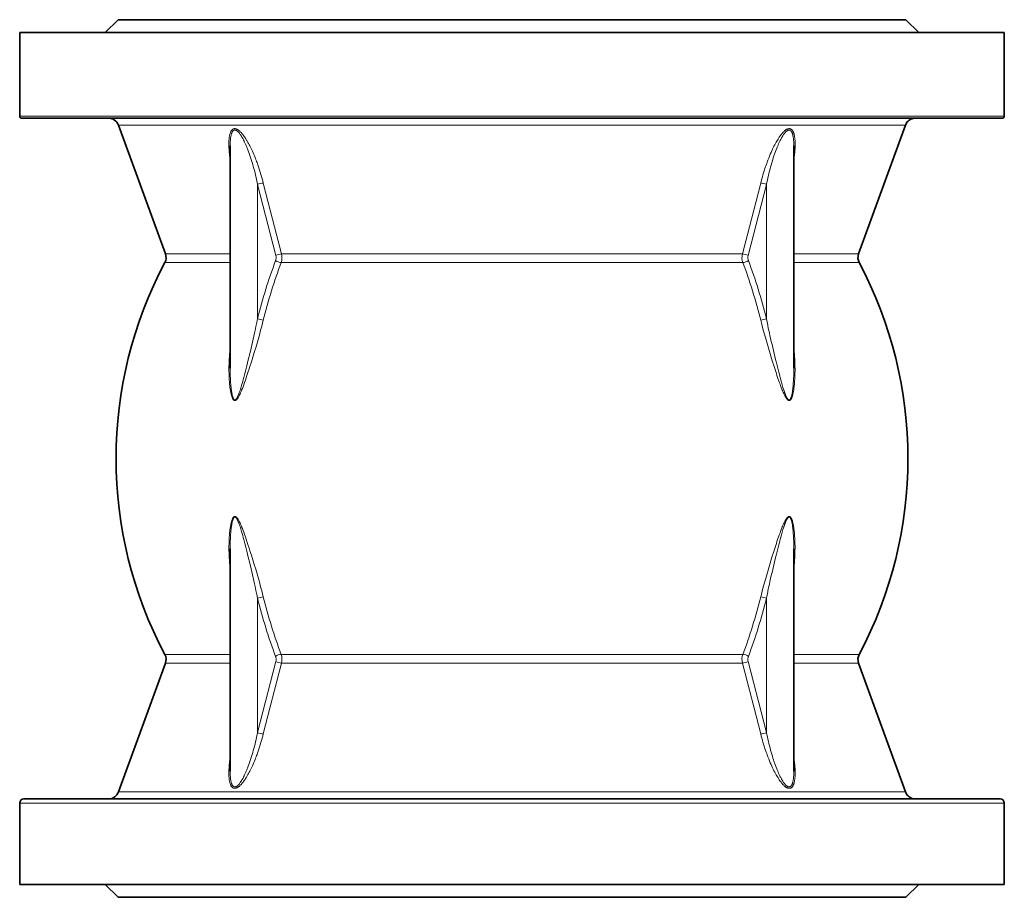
# Model space of a CAD drawing. Extents: x 140 to 961, y 46 to 839.
# Tile 7 of 10: x 439 to 669, y 600 to 805. Entities that reach past the tile are written whole.
import ezdxf

# ---------------------------------------------------------------- set-up
doc = ezdxf.new("R2010")
doc.units = 0

msp = doc.modelspace()

# ---------------------------------------------------------------- linework, layer by layer
at = {"color": 7, "lineweight": 35, "ltscale": 0.212132}
for p, q in [((462.08, 804.6), (459.08, 801.6)), ((646.08, 804.6), (649.08, 801.6)), ((462.08, 599.6), (459.08, 602.6)), ((646.08, 599.6), (649.08, 602.6))]:
    msp.add_line(p, q, dxfattribs=at)
at = {"color": 7, "lineweight": 35}
for p, q in [((598.19, 804.6), (462.08, 804.6)), ((646.08, 804.6), (598.19, 804.6)), ((609.22, 801.6), (439.08, 801.6)), ((439.08, 782.1), (439.08, 801.6)), ((669.08, 801.6), (609.22, 801.6)), ((669.08, 782.1), (669.08, 801.6)), ((608.98, 781.6), (439.58, 781.6)), ((473.13, 749.89), (462.18, 779.96)), ((668.58, 781.6), (608.98, 781.6)), ((635.04, 749.89), (645.98, 779.96)), ((488.25, 723.19), (488.25, 775.15)), ((619.91, 723.19), (619.91, 775.15)), ((488.25, 629.05), (488.25, 681.02)), ((619.91, 629.05), (619.91, 681.02)), ((473.13, 654.32), (462.18, 624.25)), ((635.04, 654.32), (645.98, 624.25)), ((439.08, 602.6), (439.08, 621.6)), ((608.74, 622.6), (440.08, 622.6)), ((668.08, 622.6), (608.74, 622.6)), ((669.08, 602.6), (669.08, 621.6)), ((609.22, 602.6), (439.08, 602.6)), ((669.08, 602.6), (609.22, 602.6)), ((598.19, 599.6), (462.08, 599.6)), ((646.08, 599.6), (598.19, 599.6))]:
    msp.add_line(p, q, dxfattribs=at)
at = {"color": 7, "lineweight": 13}
for p, q in [((609.22, 782.1), (439.08, 782.1)), ((669.08, 782.1), (609.22, 782.1)), ((598.14, 779.96), (462.18, 779.96)), ((645.98, 779.96), (598.14, 779.96)), ((494.65, 734.77), (494.65, 766.11)), ((494.65, 766.11), (498.92, 749.54)), ((495.99, 766.45), (500.26, 749.89)), ((607.91, 749.89), (612.18, 766.45)), ((609.24, 749.54), (613.51, 766.11)), ((613.51, 734.77), (613.51, 766.11)), ((473.13, 749.89), (488.25, 749.89)), ((500.26, 749.89), (592.9, 749.89)), ((592.9, 749.89), (607.91, 749.89)), ((619.91, 749.89), (635.04, 749.89)), ((488.25, 747.86), (472.99, 747.86)), ((592.96, 747.86), (500.16, 747.86)), ((608.01, 747.86), (592.96, 747.86)), ((635.18, 747.86), (619.91, 747.86)), ((494.65, 638.1), (494.65, 669.44)), ((613.51, 638.1), (613.51, 669.44)), ((488.25, 656.35), (472.99, 656.35)), ((500.16, 656.35), (592.96, 656.35)), ((608.01, 656.35), (592.96, 656.35)), ((635.18, 656.35), (619.91, 656.35)), ((473.13, 654.32), (488.25, 654.32)), ((494.65, 638.1), (498.92, 654.66)), ((495.99, 637.75), (500.26, 654.32)), ((500.26, 654.32), (592.9, 654.32)), ((592.9, 654.32), (607.91, 654.32)), ((607.91, 654.32), (612.18, 637.75)), ((609.24, 654.66), (613.51, 638.1)), ((619.91, 654.32), (635.04, 654.32)), ((598.14, 624.25), (462.18, 624.25)), ((645.98, 624.25), (598.14, 624.25)), ((609.22, 621.6), (439.08, 621.6)), ((669.08, 621.6), (609.22, 621.6))]:
    msp.add_line(p, q, dxfattribs=at)
for points in [[(495.99, 766.45), (495.86, 766.96), (495.72, 767.46), (495.57, 767.96), (495.43, 768.47), (495.27, 768.97), (495.11, 769.47), (494.95, 769.97), (494.78, 770.47), (494.69, 770.72), (494.6, 770.97), (494.52, 771.21), (494.43, 771.45), (494.3, 771.78), (494.18, 772.1), (494.05, 772.42), (493.91, 772.78), (493.76, 773.14), (493.6, 773.5), (493.44, 773.86), (493.3, 774.17), (493.15, 774.49), (493, 774.8), (492.84, 775.11), (492.7, 775.39), (492.55, 775.67), (492.4, 775.94), (492.24, 776.21), (492.16, 776.36), (492.07, 776.5), (491.98, 776.65), (491.89, 776.79), (491.77, 776.97), (491.65, 777.16), (491.52, 777.34), (491.39, 777.53), (491.25, 777.71), (491.11, 777.88), (491.04, 777.97), (490.97, 778.05), (490.9, 778.14), (490.82, 778.22), (490.72, 778.33), (490.62, 778.43), (490.51, 778.53), (490.4, 778.63), (490.34, 778.68), (490.28, 778.73), (490.22, 778.77), (490.17, 778.81), (490.11, 778.85), (490.06, 778.89), (489.99, 778.93), (489.91, 778.97), (489.83, 779.01), (489.75, 779.05), (489.7, 779.07), (489.66, 779.09), (489.6, 779.1), (489.54, 779.12), (489.48, 779.13), (489.42, 779.14), (489.35, 779.15), (489.28, 779.15), (489.22, 779.14), (489.15, 779.14), (489.09, 779.12), (489.03, 779.1), (488.98, 779.08), (488.94, 779.06), (488.9, 779.04), (488.87, 779.02), (488.84, 779), (488.78, 778.96), (488.72, 778.91), (488.68, 778.87), (488.64, 778.83), (488.6, 778.78), (488.57, 778.74), (488.54, 778.7), (488.52, 778.66), (488.49, 778.62), (488.44, 778.54), (488.39, 778.45), (488.35, 778.36), (488.3, 778.24), (488.26, 778.12), (488.22, 778), (488.18, 777.88), (488.14, 777.72), (488.11, 777.56), (488.08, 777.4), (488.05, 777.24), (488.02, 777.03), (488, 776.83), (487.98, 776.62), (487.97, 776.41), (487.95, 776.19), (487.95, 775.96), (487.94, 775.74), (487.94, 775.57), (487.94, 775.41), (487.94, 775.24), (487.95, 775.06), (487.96, 774.73), (487.98, 774.38), (488, 774.04), (488.01, 773.85), (488.03, 773.65), (488.07, 773.26), (488.11, 772.86), (488.16, 772.47), (488.2, 772.12), (488.25, 771.77)], [(494.65, 766.11), (494.54, 766.65), (494.42, 767.19), (494.3, 767.72), (494.18, 768.26), (494.05, 768.8), (493.91, 769.34), (493.77, 769.87), (493.64, 770.34), (493.51, 770.81), (493.37, 771.27), (493.23, 771.74), (493.08, 772.2), (492.93, 772.67), (492.85, 772.9), (492.77, 773.14), (492.69, 773.36), (492.61, 773.59), (492.46, 774), (492.38, 774.2), (492.3, 774.41), (492.23, 774.61), (492.15, 774.8), (492.02, 775.1), (491.9, 775.4), (491.76, 775.7), (491.63, 775.99), (491.51, 776.25), (491.38, 776.5), (491.25, 776.75), (491.19, 776.87), (491.12, 776.99), (491, 777.19), (490.89, 777.38), (490.83, 777.48), (490.76, 777.58), (490.7, 777.67), (490.64, 777.76), (490.54, 777.9), (490.44, 778.03), (490.39, 778.1), (490.33, 778.16), (490.28, 778.22), (490.22, 778.29), (490.14, 778.37), (490.05, 778.45), (490.01, 778.49), (489.96, 778.53), (489.92, 778.57), (489.87, 778.6), (489.8, 778.65), (489.73, 778.69), (489.7, 778.71), (489.66, 778.73), (489.63, 778.75), (489.59, 778.76), (489.53, 778.78), (489.47, 778.79), (489.42, 778.8), (489.36, 778.81), (489.33, 778.81), (489.3, 778.81), (489.27, 778.8), (489.25, 778.8), (489.22, 778.79), (489.19, 778.78), (489.17, 778.78), (489.14, 778.77), (489.09, 778.74), (489.04, 778.71), (489.02, 778.69), (488.99, 778.67), (488.96, 778.65), (488.94, 778.63), (488.89, 778.58), (488.84, 778.52), (488.82, 778.49), (488.8, 778.45), (488.75, 778.38), (488.71, 778.31), (488.67, 778.23), (488.63, 778.13), (488.59, 778.03), (488.55, 777.92), (488.52, 777.81), (488.48, 777.67), (488.45, 777.52), (488.42, 777.38), (488.39, 777.23), (488.36, 777.03), (488.34, 776.83), (488.32, 776.64), (488.3, 776.43), (488.28, 776.22), (488.27, 776.01), (488.26, 775.8), (488.26, 775.64), (488.25, 775.48), (488.25, 775.15)], [(619.91, 771.77), (619.95, 772), (619.98, 772.24), (620.02, 772.55), (620.06, 772.86), (620.09, 773.16), (620.12, 773.5), (620.15, 773.83), (620.18, 774.16), (620.2, 774.48), (620.2, 774.66), (620.21, 774.84), (620.22, 775.08), (620.22, 775.32), (620.23, 775.56), (620.22, 775.82), (620.22, 776.08), (620.2, 776.35), (620.2, 776.48), (620.19, 776.61), (620.18, 776.73), (620.16, 776.86), (620.15, 776.98), (620.13, 777.09), (620.11, 777.25), (620.09, 777.41), (620.05, 777.57), (620.02, 777.72), (619.98, 777.88), (619.96, 777.95), (619.94, 778.03), (619.91, 778.1), (619.89, 778.17), (619.86, 778.24), (619.84, 778.3), (619.8, 778.39), (619.75, 778.48), (619.71, 778.57), (619.66, 778.65), (619.61, 778.73), (619.58, 778.76), (619.55, 778.8), (619.5, 778.86), (619.44, 778.91), (619.38, 778.96), (619.35, 778.99), (619.32, 779.01), (619.29, 779.03), (619.26, 779.05), (619.21, 779.07), (619.16, 779.09), (619.12, 779.11), (619.06, 779.13), (619, 779.14), (618.94, 779.15), (618.87, 779.15), (618.81, 779.15), (618.77, 779.15), (618.73, 779.14), (618.69, 779.13), (618.65, 779.13), (618.57, 779.11), (618.49, 779.08), (618.4, 779.05), (618.32, 779.01), (618.24, 778.97), (618.16, 778.92), (618.08, 778.87), (618.02, 778.83), (617.97, 778.79), (617.91, 778.75), (617.85, 778.7), (617.74, 778.61), (617.64, 778.51), (617.53, 778.41), (617.43, 778.31), (617.3, 778.17), (617.18, 778.03), (617.06, 777.89), (616.94, 777.75), (616.8, 777.56), (616.66, 777.37), (616.53, 777.17), (616.4, 776.98), (616.32, 776.86), (616.24, 776.73), (616.08, 776.48), (615.93, 776.23), (615.79, 775.97), (615.7, 775.82), (615.61, 775.66), (615.45, 775.35), (615.28, 775.03), (615.12, 774.71), (615.03, 774.52), (614.94, 774.33), (614.76, 773.94), (614.59, 773.56), (614.42, 773.17), (614.33, 772.94), (614.23, 772.72), (614.14, 772.49), (614.05, 772.26), (613.87, 771.81), (613.7, 771.35), (613.58, 771.01), (613.45, 770.66), (613.33, 770.32), (613.25, 770.06), (613.16, 769.81), (613.08, 769.55), (612.99, 769.28), (612.84, 768.81), (612.7, 768.34), (612.56, 767.87), (612.43, 767.4), (612.3, 766.92), (612.18, 766.45)], [(619.91, 775.15), (619.91, 775.33), (619.91, 775.5), (619.91, 775.72), (619.9, 775.95), (619.89, 776.17), (619.87, 776.4), (619.85, 776.63), (619.83, 776.85), (619.81, 776.96), (619.8, 777.07), (619.77, 777.25), (619.74, 777.42), (619.72, 777.51), (619.7, 777.6), (619.68, 777.68), (619.66, 777.76), (619.62, 777.89), (619.58, 778.01), (619.56, 778.07), (619.54, 778.13), (619.51, 778.19), (619.49, 778.24), (619.45, 778.32), (619.4, 778.4), (619.38, 778.44), (619.35, 778.48), (619.33, 778.52), (619.3, 778.55), (619.26, 778.6), (619.21, 778.64), (619.16, 778.68), (619.14, 778.7), (619.11, 778.72), (619.07, 778.75), (619.02, 778.77), (618.97, 778.79), (618.92, 778.8), (618.86, 778.81), (618.81, 778.81), (618.75, 778.8), (618.71, 778.8), (618.66, 778.79), (618.62, 778.78), (618.58, 778.76), (618.55, 778.75), (618.48, 778.72), (618.45, 778.7), (618.41, 778.68), (618.34, 778.64), (618.27, 778.59), (618.2, 778.53), (618.12, 778.46), (618.04, 778.39), (617.97, 778.31), (617.89, 778.23), (617.8, 778.12), (617.71, 778.01), (617.62, 777.89), (617.53, 777.77), (617.42, 777.61), (617.32, 777.44), (617.21, 777.27), (617.11, 777.11), (617.05, 776.99), (616.99, 776.88), (616.87, 776.65), (616.75, 776.42), (616.63, 776.19), (616.56, 776.04), (616.49, 775.89), (616.35, 775.59), (616.22, 775.29), (616.09, 774.99), (616.02, 774.8), (615.94, 774.61), (615.79, 774.22), (615.65, 773.84), (615.51, 773.45), (615.43, 773.23), (615.35, 773), (615.27, 772.77), (615.19, 772.53), (615.04, 772.06), (614.9, 771.6), (614.75, 771.13), (614.62, 770.66), (614.49, 770.2), (614.36, 769.73), (614.23, 769.21), (614.1, 768.7), (613.97, 768.18), (613.85, 767.66), (613.73, 767.15), (613.62, 766.63), (613.51, 766.11)], [(495.99, 734.44), (495.81, 733.72), (495.62, 733.01), (495.43, 732.29), (495.29, 731.76), (495.14, 731.22), (494.83, 730.13), (494.52, 729.05), (494.21, 727.97), (493.88, 726.88), (493.55, 725.8), (493.22, 724.72), (492.88, 723.63), (492.68, 723.03), (492.49, 722.43), (492.33, 721.95), (492.17, 721.47), (491.99, 720.93), (491.81, 720.39), (491.62, 719.85), (491.43, 719.31), (491.27, 718.88), (491.1, 718.45), (490.93, 718.03), (490.81, 717.74), (490.69, 717.45), (490.56, 717.16), (490.46, 716.96), (490.36, 716.76), (490.26, 716.57), (490.18, 716.43), (490.09, 716.29), (490.01, 716.16), (489.92, 716.05), (489.88, 715.99), (489.83, 715.94), (489.77, 715.87), (489.7, 715.8), (489.67, 715.77), (489.63, 715.75), (489.57, 715.71), (489.54, 715.69), (489.51, 715.67), (489.46, 715.66), (489.42, 715.64), (489.38, 715.64), (489.34, 715.64), (489.3, 715.64), (489.26, 715.65), (489.23, 715.65), (489.21, 715.66), (489.18, 715.68), (489.15, 715.69), (489.12, 715.71), (489.09, 715.73), (489.07, 715.76), (489.04, 715.78), (488.99, 715.84), (488.96, 715.88), (488.93, 715.92), (488.88, 716), (488.83, 716.09), (488.8, 716.15), (488.77, 716.21), (488.71, 716.34), (488.66, 716.48), (488.63, 716.57), (488.6, 716.67), (488.54, 716.86), (488.49, 717.06), (488.46, 717.2), (488.43, 717.34), (488.37, 717.63), (488.32, 717.91), (488.29, 718.09), (488.26, 718.27), (488.23, 718.48), (488.2, 718.69), (488.16, 719.09), (488.12, 719.43), (488.09, 719.77), (488.06, 720.12), (488.05, 720.38), (488.03, 720.64), (488.01, 721.03), (487.99, 721.42), (487.98, 721.81), (487.98, 722.1), (487.97, 722.39), (487.97, 722.98), (487.97, 723.57), (487.98, 724.15), (488, 724.74), (488.03, 725.32), (488.06, 725.89), (488.1, 726.47), (488.14, 727.05), (488.19, 727.62), (488.25, 728.2)], [(494.65, 734.77), (494.47, 733.86), (494.28, 732.94), (494.09, 732.03), (493.94, 731.35), (493.79, 730.67), (493.63, 729.98), (493.47, 729.28), (493.15, 727.9), (492.82, 726.52), (492.49, 725.14), (492.32, 724.45), (492.15, 723.76), (491.91, 722.84), (491.68, 721.92), (491.43, 721.01), (491.31, 720.55), (491.18, 720.09), (491.05, 719.64), (490.92, 719.18), (490.83, 718.87), (490.73, 718.55), (490.64, 718.27), (490.55, 717.99), (490.45, 717.69), (490.35, 717.39), (490.29, 717.24), (490.23, 717.1), (490.15, 716.9), (490.07, 716.7), (490.03, 716.6), (489.98, 716.5), (489.92, 716.38), (489.85, 716.25), (489.81, 716.19), (489.78, 716.13), (489.73, 716.06), (489.67, 715.99), (489.65, 715.95), (489.62, 715.92), (489.58, 715.88), (489.53, 715.85), (489.49, 715.82), (489.46, 715.8), (489.44, 715.79), (489.41, 715.78), (489.39, 715.78), (489.35, 715.77), (489.31, 715.78), (489.28, 715.79), (489.24, 715.8), (489.22, 715.81), (489.2, 715.83), (489.18, 715.85), (489.15, 715.87), (489.12, 715.91), (489.09, 715.94), (489.07, 715.97), (489.04, 716.02), (489.02, 716.06), (488.99, 716.11), (488.97, 716.16), (488.93, 716.26), (488.89, 716.37), (488.85, 716.49), (488.81, 716.61), (488.78, 716.74), (488.75, 716.86), (488.72, 716.99), (488.69, 717.11), (488.64, 717.36), (488.6, 717.62), (488.57, 717.8), (488.54, 717.99), (488.5, 718.36), (488.45, 718.73), (488.43, 718.97), (488.41, 719.22), (488.38, 719.49), (488.36, 719.76), (488.33, 720.27), (488.32, 720.56), (488.3, 720.85), (488.28, 721.43), (488.26, 722.02), (488.25, 722.6), (488.25, 723.19)], [(619.91, 728.2), (619.97, 727.62), (620.03, 727.04), (620.07, 726.46), (620.11, 725.88), (620.14, 725.3), (620.17, 724.72), (620.18, 724.14), (620.19, 723.61), (620.2, 723.08), (620.2, 722.55), (620.19, 722.02), (620.17, 721.49), (620.15, 720.96), (620.13, 720.59), (620.11, 720.22), (620.08, 719.86), (620.05, 719.49), (620.01, 719.06), (619.98, 718.83), (619.95, 718.61), (619.92, 718.4), (619.89, 718.19), (619.84, 717.86), (619.81, 717.69), (619.78, 717.52), (619.75, 717.37), (619.71, 717.22), (619.66, 717.01), (619.61, 716.8), (619.58, 716.7), (619.54, 716.59), (619.51, 716.5), (619.48, 716.4), (619.44, 716.31), (619.4, 716.22), (619.35, 716.11), (619.32, 716.05), (619.29, 715.99), (619.24, 715.92), (619.19, 715.85), (619.16, 715.82), (619.14, 715.79), (619.09, 715.74), (619.06, 715.72), (619.03, 715.7), (618.99, 715.68), (618.95, 715.66), (618.91, 715.65), (618.87, 715.64), (618.83, 715.64), (618.79, 715.64), (618.76, 715.64), (618.74, 715.65), (618.7, 715.65), (618.68, 715.67), (618.64, 715.68), (618.61, 715.7), (618.57, 715.72), (618.54, 715.74), (618.48, 715.79), (618.44, 715.82), (618.4, 715.86), (618.33, 715.94), (618.27, 716.01), (618.22, 716.07), (618.18, 716.13), (618.1, 716.26), (618.02, 716.38), (617.96, 716.48), (617.91, 716.57), (617.8, 716.77), (617.71, 716.96), (617.64, 717.1), (617.57, 717.25), (617.44, 717.54), (617.32, 717.83), (617.23, 718.05), (617.14, 718.26), (616.97, 718.69), (616.81, 719.13), (616.69, 719.44), (616.58, 719.76), (616.36, 720.39), (616.14, 721.03), (615.98, 721.49), (615.83, 721.95), (615.53, 722.89), (615.23, 723.82), (614.89, 724.9), (614.55, 725.99), (614.23, 727.07), (613.9, 728.16), (613.59, 729.24), (613.27, 730.33), (612.99, 731.36), (612.85, 731.87), (612.71, 732.39), (612.53, 733.07), (612.35, 733.76), (612.18, 734.44)], [(619.91, 723.19), (619.91, 722.61), (619.9, 722.03), (619.89, 721.46), (619.87, 720.89), (619.84, 720.31), (619.82, 720.03), (619.8, 719.74), (619.78, 719.47), (619.76, 719.2), (619.73, 718.95), (619.71, 718.69), (619.67, 718.34), (619.62, 718), (619.57, 717.65), (619.52, 717.36), (619.5, 717.21), (619.47, 717.06), (619.42, 716.88), (619.38, 716.7), (619.33, 716.52), (619.3, 716.43), (619.27, 716.34), (619.24, 716.25), (619.2, 716.17), (619.17, 716.11), (619.15, 716.06), (619.12, 716.02), (619.1, 715.98), (619.07, 715.94), (619.04, 715.9), (619.01, 715.87), (618.99, 715.85), (618.96, 715.82), (618.92, 715.8), (618.89, 715.79), (618.85, 715.78), (618.81, 715.77), (618.77, 715.78), (618.73, 715.79), (618.71, 715.8), (618.69, 715.81), (618.66, 715.83), (618.64, 715.84), (618.59, 715.88), (618.56, 715.91), (618.53, 715.94), (618.5, 715.98), (618.46, 716.02), (618.43, 716.07), (618.4, 716.12), (618.34, 716.21), (618.28, 716.31), (618.24, 716.39), (618.2, 716.47), (618.13, 716.63), (618.05, 716.79), (618, 716.92), (617.95, 717.04), (617.86, 717.3), (617.76, 717.55), (617.7, 717.74), (617.63, 717.94), (617.51, 718.32), (617.38, 718.72), (617.3, 719.01), (617.21, 719.31), (617.04, 719.9), (616.87, 720.49), (616.75, 720.94), (616.63, 721.39), (616.4, 722.28), (616.17, 723.18), (616, 723.82), (615.84, 724.46), (615.66, 725.2), (615.48, 725.94), (615.15, 727.32), (614.83, 728.7), (614.66, 729.42), (614.5, 730.13), (614.35, 730.8), (614.2, 731.46), (613.96, 732.57), (613.84, 733.14), (613.73, 733.71), (613.62, 734.24), (613.51, 734.77)], [(495.99, 669.77), (495.81, 670.48), (495.62, 671.2), (495.43, 671.91), (495.29, 672.45), (495.14, 672.99), (494.83, 674.07), (494.52, 675.16), (494.21, 676.24), (493.88, 677.32), (493.55, 678.4), (493.22, 679.49), (492.88, 680.57), (492.68, 681.18), (492.49, 681.78), (492.33, 682.26), (492.17, 682.74), (491.99, 683.28), (491.81, 683.82), (491.62, 684.36), (491.43, 684.89), (491.27, 685.32), (491.1, 685.75), (490.93, 686.18), (490.81, 686.47), (490.69, 686.76), (490.56, 687.04), (490.46, 687.24), (490.36, 687.44), (490.26, 687.64), (490.18, 687.78), (490.09, 687.91), (490.01, 688.04), (489.92, 688.16), (489.88, 688.21), (489.83, 688.27), (489.77, 688.34), (489.7, 688.4), (489.67, 688.43), (489.63, 688.46), (489.57, 688.5), (489.54, 688.52), (489.51, 688.53), (489.46, 688.55), (489.42, 688.56), (489.38, 688.57), (489.34, 688.57), (489.3, 688.57), (489.26, 688.56), (489.23, 688.55), (489.21, 688.54), (489.18, 688.53), (489.15, 688.52), (489.12, 688.5), (489.09, 688.48), (489.07, 688.45), (489.04, 688.42), (488.99, 688.37), (488.96, 688.33), (488.93, 688.29), (488.88, 688.21), (488.83, 688.12), (488.8, 688.06), (488.77, 687.99), (488.71, 687.86), (488.66, 687.73), (488.63, 687.64), (488.6, 687.54), (488.54, 687.34), (488.49, 687.14), (488.46, 687), (488.43, 686.86), (488.37, 686.58), (488.32, 686.29), (488.29, 686.11), (488.26, 685.93), (488.23, 685.72), (488.2, 685.51), (488.16, 685.12), (488.12, 684.77), (488.09, 684.43), (488.06, 684.09), (488.05, 683.83), (488.03, 683.57), (488.01, 683.18), (487.99, 682.79), (487.98, 682.4), (487.98, 682.11), (487.97, 681.81), (487.97, 681.23), (487.97, 680.64), (487.98, 680.05), (488, 679.47), (488.03, 678.89), (488.06, 678.31), (488.1, 677.74), (488.14, 677.16), (488.19, 676.58), (488.25, 676.01)], [(494.65, 669.44), (494.47, 670.35), (494.28, 671.26), (494.09, 672.18), (493.94, 672.85), (493.79, 673.53), (493.63, 674.23), (493.47, 674.93), (493.15, 676.31), (492.82, 677.69), (492.49, 679.07), (492.32, 679.76), (492.15, 680.45), (491.91, 681.37), (491.68, 682.28), (491.43, 683.2), (491.31, 683.66), (491.18, 684.11), (491.05, 684.57), (490.92, 685.02), (490.83, 685.34), (490.73, 685.66), (490.64, 685.94), (490.55, 686.21), (490.45, 686.52), (490.35, 686.81), (490.29, 686.96), (490.23, 687.11), (490.15, 687.31), (490.07, 687.51), (490.03, 687.61), (489.98, 687.7), (489.92, 687.83), (489.85, 687.95), (489.81, 688.01), (489.78, 688.07), (489.73, 688.15), (489.67, 688.22), (489.65, 688.25), (489.62, 688.28), (489.58, 688.32), (489.53, 688.36), (489.49, 688.39), (489.46, 688.4), (489.44, 688.41), (489.41, 688.42), (489.39, 688.43), (489.35, 688.43), (489.31, 688.43), (489.28, 688.42), (489.24, 688.4), (489.22, 688.39), (489.2, 688.38), (489.18, 688.36), (489.15, 688.34), (489.12, 688.3), (489.09, 688.26), (489.07, 688.23), (489.04, 688.19), (489.02, 688.14), (488.99, 688.09), (488.97, 688.04), (488.93, 687.94), (488.89, 687.84), (488.85, 687.72), (488.81, 687.59), (488.78, 687.47), (488.75, 687.34), (488.72, 687.22), (488.69, 687.09), (488.64, 686.84), (488.6, 686.59), (488.57, 686.4), (488.54, 686.22), (488.5, 685.85), (488.45, 685.48), (488.43, 685.23), (488.41, 684.99), (488.38, 684.72), (488.36, 684.45), (488.33, 683.94), (488.32, 683.64), (488.3, 683.35), (488.28, 682.77), (488.26, 682.19), (488.25, 681.6), (488.25, 681.02)], [(619.91, 676.01), (619.97, 676.59), (620.03, 677.17), (620.07, 677.75), (620.11, 678.33), (620.14, 678.91), (620.17, 679.49), (620.18, 680.07), (620.19, 680.6), (620.2, 681.13), (620.2, 681.66), (620.19, 682.19), (620.17, 682.72), (620.15, 683.25), (620.13, 683.61), (620.11, 683.98), (620.08, 684.35), (620.05, 684.71), (620.01, 685.15), (619.98, 685.37), (619.95, 685.6), (619.92, 685.81), (619.89, 686.02), (619.84, 686.34), (619.81, 686.52), (619.78, 686.69), (619.75, 686.84), (619.71, 686.98), (619.66, 687.19), (619.61, 687.4), (619.58, 687.51), (619.54, 687.61), (619.51, 687.71), (619.48, 687.81), (619.44, 687.9), (619.4, 687.98), (619.35, 688.1), (619.32, 688.16), (619.29, 688.21), (619.24, 688.28), (619.19, 688.35), (619.16, 688.38), (619.14, 688.41), (619.09, 688.46), (619.06, 688.48), (619.03, 688.5), (618.99, 688.53), (618.95, 688.55), (618.91, 688.56), (618.87, 688.57), (618.83, 688.57), (618.79, 688.57), (618.76, 688.57), (618.74, 688.56), (618.7, 688.55), (618.68, 688.54), (618.64, 688.53), (618.61, 688.51), (618.57, 688.49), (618.54, 688.46), (618.48, 688.42), (618.44, 688.38), (618.4, 688.35), (618.33, 688.27), (618.27, 688.19), (618.22, 688.13), (618.18, 688.07), (618.1, 687.95), (618.02, 687.82), (617.96, 687.73), (617.91, 687.63), (617.8, 687.44), (617.71, 687.25), (617.64, 687.1), (617.57, 686.96), (617.44, 686.67), (617.32, 686.37), (617.23, 686.16), (617.14, 685.94), (616.97, 685.51), (616.81, 685.08), (616.69, 684.77), (616.58, 684.45), (616.36, 683.82), (616.14, 683.18), (615.98, 682.72), (615.83, 682.25), (615.53, 681.32), (615.23, 680.39), (614.89, 679.3), (614.55, 678.22), (614.23, 677.13), (613.9, 676.05), (613.59, 674.96), (613.27, 673.87), (612.99, 672.85), (612.85, 672.33), (612.71, 671.82), (612.53, 671.13), (612.35, 670.45), (612.18, 669.77)], [(619.91, 681.02), (619.91, 681.6), (619.9, 682.17), (619.89, 682.75), (619.87, 683.32), (619.84, 683.89), (619.82, 684.18), (619.8, 684.46), (619.78, 684.73), (619.76, 685), (619.73, 685.26), (619.71, 685.51), (619.67, 685.86), (619.62, 686.21), (619.57, 686.55), (619.52, 686.85), (619.5, 687), (619.47, 687.14), (619.42, 687.33), (619.38, 687.51), (619.33, 687.69), (619.3, 687.78), (619.27, 687.87), (619.24, 687.95), (619.2, 688.04), (619.17, 688.09), (619.15, 688.15), (619.12, 688.19), (619.1, 688.23), (619.07, 688.27), (619.04, 688.31), (619.01, 688.34), (618.99, 688.36), (618.96, 688.38), (618.92, 688.41), (618.89, 688.42), (618.85, 688.43), (618.81, 688.43), (618.77, 688.43), (618.73, 688.42), (618.71, 688.41), (618.69, 688.4), (618.66, 688.38), (618.64, 688.36), (618.59, 688.32), (618.56, 688.3), (618.53, 688.27), (618.5, 688.23), (618.46, 688.18), (618.43, 688.14), (618.4, 688.09), (618.34, 687.99), (618.28, 687.89), (618.24, 687.81), (618.2, 687.74), (618.13, 687.58), (618.05, 687.41), (618, 687.29), (617.95, 687.16), (617.86, 686.91), (617.76, 686.66), (617.7, 686.46), (617.63, 686.27), (617.51, 685.88), (617.38, 685.49), (617.3, 685.19), (617.21, 684.9), (617.04, 684.31), (616.87, 683.71), (616.75, 683.27), (616.63, 682.82), (616.4, 681.92), (616.17, 681.02), (616, 680.38), (615.84, 679.74), (615.66, 679), (615.48, 678.26), (615.15, 676.88), (614.83, 675.5), (614.66, 674.79), (614.5, 674.08), (614.35, 673.41), (614.2, 672.74), (613.96, 671.64), (613.84, 671.07), (613.73, 670.49), (613.62, 669.96), (613.51, 669.44)], [(495.99, 637.75), (495.86, 637.25), (495.72, 636.75), (495.57, 636.24), (495.43, 635.74), (495.27, 635.24), (495.11, 634.74), (494.95, 634.24), (494.78, 633.74), (494.69, 633.49), (494.6, 633.24), (494.52, 632.99), (494.43, 632.75), (494.3, 632.43), (494.18, 632.11), (494.05, 631.79), (493.91, 631.43), (493.76, 631.07), (493.6, 630.71), (493.44, 630.35), (493.3, 630.03), (493.15, 629.72), (493, 629.41), (492.84, 629.09), (492.7, 628.82), (492.55, 628.54), (492.4, 628.27), (492.24, 627.99), (492.16, 627.85), (492.07, 627.7), (491.98, 627.56), (491.89, 627.42), (491.77, 627.23), (491.65, 627.05), (491.52, 626.86), (491.39, 626.68), (491.25, 626.5), (491.11, 626.33), (491.04, 626.24), (490.97, 626.15), (490.9, 626.07), (490.82, 625.99), (490.72, 625.88), (490.62, 625.77), (490.51, 625.67), (490.4, 625.57), (490.34, 625.52), (490.28, 625.48), (490.22, 625.43), (490.17, 625.39), (490.11, 625.36), (490.06, 625.32), (489.99, 625.27), (489.91, 625.23), (489.83, 625.19), (489.75, 625.15), (489.7, 625.14), (489.66, 625.12), (489.6, 625.1), (489.54, 625.09), (489.48, 625.07), (489.42, 625.06), (489.35, 625.06), (489.28, 625.06), (489.22, 625.06), (489.15, 625.07), (489.09, 625.09), (489.03, 625.1), (488.98, 625.12), (488.94, 625.14), (488.9, 625.17), (488.87, 625.18), (488.84, 625.2), (488.78, 625.25), (488.72, 625.29), (488.68, 625.34), (488.64, 625.38), (488.6, 625.43), (488.57, 625.46), (488.54, 625.5), (488.52, 625.54), (488.49, 625.58), (488.44, 625.67), (488.39, 625.76), (488.35, 625.85), (488.3, 625.97), (488.26, 626.09), (488.22, 626.21), (488.18, 626.33), (488.14, 626.49), (488.11, 626.64), (488.08, 626.81), (488.05, 626.97), (488.02, 627.17), (488, 627.38), (487.98, 627.59), (487.97, 627.8), (487.95, 628.02), (487.95, 628.24), (487.94, 628.47), (487.94, 628.63), (487.94, 628.8), (487.94, 628.97), (487.95, 629.14), (487.96, 629.48), (487.98, 629.82), (488, 630.16), (488.01, 630.36), (488.03, 630.56), (488.07, 630.95), (488.11, 631.34), (488.16, 631.74), (488.2, 632.09), (488.25, 632.43)], [(494.65, 638.1), (494.54, 637.56), (494.42, 637.02), (494.3, 636.48), (494.18, 635.94), (494.05, 635.41), (493.91, 634.87), (493.77, 634.34), (493.64, 633.87), (493.51, 633.4), (493.37, 632.93), (493.23, 632.47), (493.08, 632), (492.93, 631.54), (492.85, 631.3), (492.77, 631.07), (492.69, 630.84), (492.61, 630.62), (492.46, 630.21), (492.38, 630), (492.3, 629.8), (492.23, 629.6), (492.15, 629.4), (492.02, 629.1), (491.9, 628.8), (491.76, 628.51), (491.63, 628.21), (491.51, 627.96), (491.38, 627.71), (491.25, 627.46), (491.19, 627.34), (491.12, 627.21), (491, 627.02), (490.89, 626.82), (490.83, 626.73), (490.76, 626.63), (490.7, 626.54), (490.64, 626.45), (490.54, 626.31), (490.44, 626.18), (490.39, 626.11), (490.33, 626.05), (490.28, 625.98), (490.22, 625.92), (490.14, 625.83), (490.05, 625.75), (490.01, 625.71), (489.96, 625.67), (489.92, 625.64), (489.87, 625.6), (489.8, 625.56), (489.73, 625.51), (489.7, 625.49), (489.66, 625.48), (489.63, 625.46), (489.59, 625.45), (489.53, 625.43), (489.47, 625.41), (489.42, 625.4), (489.36, 625.4), (489.33, 625.4), (489.3, 625.4), (489.27, 625.4), (489.25, 625.41), (489.22, 625.41), (489.19, 625.42), (489.17, 625.43), (489.14, 625.44), (489.09, 625.46), (489.04, 625.49), (489.02, 625.51), (488.99, 625.53), (488.96, 625.56), (488.94, 625.58), (488.89, 625.63), (488.84, 625.68), (488.82, 625.72), (488.8, 625.75), (488.75, 625.82), (488.71, 625.9), (488.67, 625.98), (488.63, 626.08), (488.59, 626.18), (488.55, 626.29), (488.52, 626.39), (488.48, 626.54), (488.45, 626.68), (488.42, 626.83), (488.39, 626.98), (488.36, 627.17), (488.34, 627.37), (488.32, 627.57), (488.3, 627.77), (488.28, 627.98), (488.27, 628.19), (488.26, 628.41), (488.26, 628.57), (488.25, 628.73), (488.25, 629.05)], [(619.91, 632.43), (619.95, 632.2), (619.98, 631.97), (620.02, 631.66), (620.06, 631.35), (620.09, 631.04), (620.12, 630.71), (620.15, 630.38), (620.18, 630.05), (620.2, 629.72), (620.2, 629.54), (620.21, 629.36), (620.22, 629.12), (620.22, 628.89), (620.23, 628.65), (620.22, 628.39), (620.22, 628.12), (620.2, 627.86), (620.2, 627.73), (620.19, 627.6), (620.18, 627.47), (620.16, 627.35), (620.15, 627.23), (620.13, 627.11), (620.11, 626.95), (620.09, 626.79), (620.05, 626.64), (620.02, 626.48), (619.98, 626.33), (619.96, 626.25), (619.94, 626.18), (619.91, 626.11), (619.89, 626.04), (619.86, 625.97), (619.84, 625.9), (619.8, 625.81), (619.75, 625.72), (619.71, 625.64), (619.66, 625.56), (619.61, 625.48), (619.58, 625.44), (619.55, 625.41), (619.5, 625.35), (619.44, 625.29), (619.38, 625.24), (619.35, 625.22), (619.32, 625.2), (619.29, 625.18), (619.26, 625.16), (619.21, 625.13), (619.16, 625.11), (619.12, 625.1), (619.06, 625.08), (619, 625.07), (618.94, 625.06), (618.87, 625.06), (618.81, 625.06), (618.77, 625.06), (618.73, 625.07), (618.69, 625.07), (618.65, 625.08), (618.57, 625.1), (618.49, 625.13), (618.4, 625.16), (618.32, 625.2), (618.24, 625.24), (618.16, 625.29), (618.08, 625.34), (618.02, 625.37), (617.97, 625.42), (617.91, 625.46), (617.85, 625.5), (617.74, 625.6), (617.64, 625.69), (617.53, 625.79), (617.43, 625.9), (617.3, 626.03), (617.18, 626.17), (617.06, 626.31), (616.94, 626.46), (616.8, 626.65), (616.66, 626.84), (616.53, 627.03), (616.4, 627.23), (616.32, 627.35), (616.24, 627.48), (616.08, 627.73), (615.93, 627.98), (615.79, 628.23), (615.7, 628.39), (615.61, 628.54), (615.45, 628.86), (615.28, 629.18), (615.12, 629.5), (615.03, 629.69), (614.94, 629.88), (614.76, 630.26), (614.59, 630.65), (614.42, 631.04), (614.33, 631.26), (614.23, 631.49), (614.14, 631.72), (614.05, 631.95), (613.87, 632.4), (613.7, 632.86), (613.58, 633.2), (613.45, 633.54), (613.33, 633.89), (613.25, 634.14), (613.16, 634.4), (613.08, 634.66), (612.99, 634.92), (612.84, 635.39), (612.7, 635.86), (612.56, 636.34), (612.43, 636.81), (612.3, 637.28), (612.18, 637.75)], [(619.91, 629.05), (619.91, 628.88), (619.91, 628.71), (619.91, 628.49), (619.9, 628.26), (619.89, 628.04), (619.87, 627.81), (619.85, 627.58), (619.83, 627.35), (619.81, 627.24), (619.8, 627.13), (619.77, 626.96), (619.74, 626.78), (619.72, 626.69), (619.7, 626.6), (619.68, 626.52), (619.66, 626.45), (619.62, 626.32), (619.58, 626.2), (619.56, 626.14), (619.54, 626.08), (619.51, 626.02), (619.49, 625.97), (619.45, 625.88), (619.4, 625.8), (619.38, 625.76), (619.35, 625.73), (619.33, 625.69), (619.3, 625.66), (619.26, 625.61), (619.21, 625.56), (619.16, 625.52), (619.14, 625.5), (619.11, 625.49), (619.07, 625.46), (619.02, 625.44), (618.97, 625.42), (618.92, 625.41), (618.86, 625.4), (618.81, 625.4), (618.75, 625.4), (618.71, 625.41), (618.66, 625.42), (618.62, 625.43), (618.58, 625.44), (618.55, 625.46), (618.48, 625.49), (618.45, 625.5), (618.41, 625.52), (618.34, 625.57), (618.27, 625.62), (618.2, 625.67), (618.12, 625.74), (618.04, 625.82), (617.97, 625.9), (617.89, 625.98), (617.8, 626.09), (617.71, 626.2), (617.62, 626.32), (617.53, 626.44), (617.42, 626.6), (617.32, 626.76), (617.21, 626.93), (617.11, 627.1), (617.05, 627.21), (616.99, 627.32), (616.87, 627.55), (616.75, 627.78), (616.63, 628.01), (616.56, 628.16), (616.49, 628.31), (616.36, 628.61), (616.22, 628.91), (616.09, 629.22), (616.02, 629.41), (615.94, 629.6), (615.79, 629.98), (615.65, 630.37), (615.51, 630.75), (615.43, 630.98), (615.35, 631.2), (615.27, 631.44), (615.19, 631.68), (615.04, 632.14), (614.9, 632.61), (614.75, 633.07), (614.62, 633.54), (614.49, 634.01), (614.36, 634.48), (614.23, 634.99), (614.1, 635.51), (613.97, 636.03), (613.85, 636.54), (613.73, 637.06), (613.62, 637.58), (613.51, 638.1)]]:
    msp.add_lwpolyline(points, dxfattribs=at)
at = {"color": 7, "lineweight": 35}
for centre, radius, start, end in [((439.58, 782.1), 0.5, 180, 270), ((668.58, 782.1), 0.5, 270, 360), ((459.83, 779.1), 2.5, 20, 90), ((648.33, 779.1), 2.5, 90.0734, 159.9998), ((470.78, 749.03), 2.5, 332.0126, 20), ((637.39, 749.03), 2.5, 160, 207.9874), ((559.08, 702.1), 97.5, 152.0126, 207.9874), ((549.08, 702.1), 97.5, 332.0126, 27.9874), ((470.78, 655.18), 2.5, 340, 27.9874), ((637.39, 655.18), 2.5, 152.0126, 200), ((459.83, 625.1), 2.5, 270.2992, 340), ((648.33, 625.1), 2.5, 200, 269.7008), ((440.08, 621.6), 1, 90, 180), ((668.08, 621.6), 1, 360, 90)]:
    msp.add_arc(centre, radius, start, end, dxfattribs=at)
at = {"color": 7, "lineweight": 13}
for centre, major_axis, ratio, start_param, end_param in [((495.36, 766.11), (0.968, 0.25), 0.242157, 0.805019, 2.325028), ((612.81, 766.11), (0.968, -0.25), 0.242157, 0.816565, 2.336574), ((499.63, 749.54), (0.968, 0.25), 0.242205, 0.808748, 2.325015), ((498.63, 749.03), (0, -2.5), 0.690347, 1.082122, 1.919996), ((609.53, 749.03), (0, -2.5), 0.690347, 4.363183, 5.201058), ((608.54, 749.54), (0.968, -0.25), 0.242205, 0.816578, 2.332844), ((560.25, 702.1), (0, -98.36), 0.707021, 4.223195, 4.373866), ((560.43, 702.4), (-0.39, -96.93), 0.705083, 4.227076, 4.37833), ((497.92, 749.03), (0, -1.5), 0.708317, 1.082339, 1.919856), ((499.57, 748.33), (0.936, -0.352), 0.332264, 3.989201, 5.508811), ((608.6, 748.33), (0.936, 0.352), 0.332264, 3.915967, 5.435577), ((547.08, 701.98), (-0.16, -97.52), 0.707584, 1.911208, 2.061674), ((610.24, 749.03), (0, -1.5), 0.708318, 4.363332, 5.200849), ((547.94, 702.12), (0.02, -98.34), 0.706944, 1.909103, 2.059801), ((495.36, 734.77), (0.97, -0.242), 0.234818, 3.956186, 5.475995), ((612.81, 734.77), (0.97, 0.242), 0.234818, 3.948783, 5.468592), ((495.36, 669.44), (0.97, 0.242), 0.234818, 0.807191, 2.326999), ((560.25, 702.1), (0, -98.36), 0.707021, 5.050912, 5.201583), ((560.43, 701.81), (0.39, -96.93), 0.705087, 5.046456, 5.197709), ((547.08, 702.22), (0.16, -97.52), 0.707589, 1.079912, 1.230376), ((547.94, 702.09), (-0.02, -98.34), 0.706945, 1.081791, 1.232489), ((612.81, 669.44), (0.97, -0.242), 0.234818, 0.814593, 2.334402), ((499.57, 655.88), (0.936, 0.352), 0.332264, 0.774375, 2.293984), ((497.92, 655.18), (0, -1.5), 0.708317, 1.221736, 2.059254), ((498.63, 655.18), (0, -2.5), 0.690348, 1.221597, 2.059471), ((609.53, 655.18), (0, -2.5), 0.690347, 4.22372, 5.061595), ((608.6, 655.88), (0.936, -0.352), 0.332264, 0.847609, 2.367218), ((610.24, 655.18), (0, -1.5), 0.708318, 4.223929, 5.061446), ((499.63, 654.66), (0.968, -0.25), 0.242205, 3.958171, 5.474437), ((608.54, 654.66), (0.968, 0.25), 0.242204, 3.950341, 5.466608), ((495.36, 638.1), (0.968, -0.25), 0.242157, 3.958157, 5.478167), ((612.81, 638.1), (0.968, 0.25), 0.242157, 3.946611, 5.466621)]:
    msp.add_ellipse(centre, major_axis=major_axis, ratio=ratio, start_param=start_param, end_param=end_param, dxfattribs=at)

doc.saveas('drawing.dxf')
